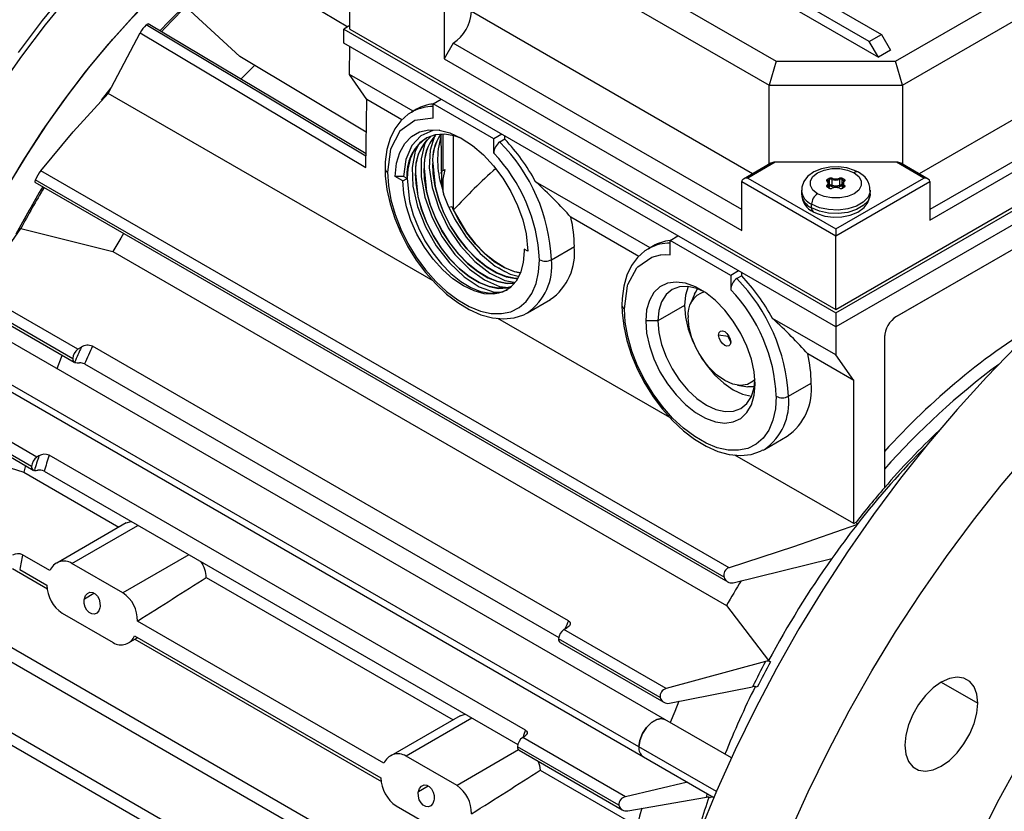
# Model space of a CAD drawing. Header units: inches. Extents: x 0 to 33, y 0 to 25.5.
# Tile 9 of 11: x 23 to 27.5, y 18.6 to 22.2. Entities that reach past the tile are written whole.
import ezdxf

# ---------------------------------------------------------------- set-up
doc = ezdxf.new("R2010")
doc.units = ezdxf.units.IN
doc.header["$LTSCALE"] = 3
doc.header["$MEASUREMENT"] = 0

msp = doc.modelspace()

# ---------------------------------------------------------------- linework, layer by layer
for p, q in [((26.9211, 22.1495), (25.0281, 23.2423)), ((25.0838, 23.2744), (26.9768, 22.1816)), ((25.1764, 23.1084), (26.9629, 22.0771)), ((25.1764, 22.8192), (26.4944, 22.0583)), ((25.0977, 22.736), (26.4618, 21.9486)), ((27.0416, 22.0583), (28.1926, 22.7227)), ((27.0742, 21.9486), (28.2713, 22.6396)), ((23.9449, 22.5662), (24.5311, 22.216)), ((24.5409, 22.2056), (24.5409, 22.5431)), ((24.0356, 22.0794), (23.7883, 22.3078)), ((24.9724, 22.294), (24.9724, 22.069)), ((26.3864, 21.542), (25.0977, 22.286)), ((24.6144, 21.6224), (23.6066, 22.2245)), ((24.6146, 21.6333), (23.6156, 22.2301)), ((24.5409, 22.2217), (24.5131, 22.2056)), ((24.5131, 22.1413), (24.5131, 22.2056)), ((24.5131, 22.2056), (26.768, 20.9038)), ((24.5409, 22.2056), (26.768, 20.9199)), ((23.433, 21.9099), (23.5791, 22.189)), ((23.5791, 22.189), (24.6136, 21.571)), ((26.9211, 22.1495), (26.9768, 22.1816)), ((26.9768, 22.1816), (27.0186, 22.1093)), ((28.2713, 22.1896), (27.1496, 21.542)), ((26.768, 20.8395), (24.5131, 22.1413)), ((24.5387, 21.9979), (24.5407, 22.1254)), ((25.0142, 22.1413), (24.9724, 22.069)), ((26.3365, 21.378), (25.0142, 22.1413)), ((26.9629, 22.0771), (26.9211, 22.1495)), ((24.6161, 21.7326), (24.0356, 22.0794)), ((24.9724, 22.069), (26.3365, 21.2815)), ((26.768, 20.9038), (28.8559, 22.1092)), ((26.768, 20.9199), (28.8281, 22.1092)), ((27.0186, 22.1093), (26.9629, 22.0771)), ((24.1035, 22.0388), (24.0414, 21.9757)), ((26.4944, 22.0583), (26.4618, 21.9486)), ((26.4944, 22.0583), (27.0416, 22.0583)), ((28.8559, 22.0449), (26.768, 20.8395)), ((27.0742, 21.9486), (27.0416, 22.0583)), ((28.3548, 22.0449), (27.1995, 21.378)), ((24.8307, 21.8294), (24.5387, 21.9979)), ((24.6184, 21.8825), (24.5387, 21.9979)), ((27.1995, 21.3297), (28.3966, 22.0208)), ((23.4023, 21.8803), (23.4458, 21.9364)), ((26.4618, 21.9486), (27.0742, 21.9486)), ((26.4618, 21.5855), (26.4618, 21.9486)), ((27.0742, 21.9486), (27.0742, 21.5855)), ((24.922, 21.0503), (23.433, 21.9099)), ((24.6136, 21.571), (24.6184, 21.8825)), ((24.7791, 21.7897), (24.6184, 21.8825)), ((24.9223, 21.8633), (24.9585, 21.8842)), ((25.2007, 21.7026), (24.9223, 21.8633)), ((24.9223, 21.7976), (24.9223, 21.8633)), ((24.8459, 21.8382), (24.8236, 21.8253)), ((24.8236, 21.8253), (24.8305, 21.8291)), ((28.5497, 21.7556), (27.0464, 20.8877)), ((24.9589, 21.7254), (24.9581, 21.7136)), ((24.9675, 21.7229), (24.9675, 21.5566)), ((25.0161, 21.3745), (25.0161, 21.7169)), ((25.2369, 21.7234), (25.2007, 21.7026)), ((25.2508, 21.7006), (25.2508, 21.7154)), ((28.4934, 21.7224), (27.0383, 20.8824)), ((25.2007, 21.6369), (25.2007, 21.7026)), ((25.2508, 21.7006), (25.2285, 21.6878)), ((24.9206, 21.589), (24.9203, 21.5889)), ((26.4699, 21.5902), (26.3447, 21.5179)), ((26.4896, 21.5949), (26.3643, 21.5226)), ((27.0464, 21.5949), (26.4896, 21.5949)), ((27.1717, 21.5226), (27.0464, 21.5949)), ((27.1914, 21.5179), (27.0661, 21.5902)), ((26.2787, 19.7352), (23.1242, 21.5563)), ((24.7864, 21.5302), (24.7483, 21.5297)), ((24.7831, 21.5096), (24.7483, 21.5297)), ((24.8026, 21.5209), (24.7864, 21.5302)), ((24.8421, 21.5437), (24.8418, 21.5435)), ((24.8814, 21.5664), (24.8811, 21.5662)), ((24.9757, 21.5622), (24.9675, 21.5178)), ((23.0967, 21.5033), (26.2724, 19.67)), ((26.2555, 19.6917), (23.0989, 21.514)), ((24.7831, 21.5096), (24.8026, 21.5209)), ((24.8029, 21.521), (24.8026, 21.5209)), ((24.9635, 21.4984), (24.9609, 21.5107)), ((24.9611, 21.5036), (24.9635, 21.4984)), ((24.9616, 21.4829), (24.9693, 21.4501)), ((24.9635, 21.4984), (24.9675, 21.5178)), ((24.9675, 21.5178), (24.9675, 21.4578)), ((25.9164, 21.2026), (25.3917, 21.5055)), ((26.3365, 21.5066), (26.768, 21.2575)), ((26.3365, 21.2815), (26.3365, 21.5066)), ((26.3643, 21.5226), (26.768, 21.2896)), ((26.7299, 21.5167), (26.7365, 21.5205)), ((26.7317, 21.4845), (26.7317, 21.4807)), ((26.7327, 21.5119), (26.7393, 21.5157)), ((26.7327, 21.5053), (26.7327, 21.5119)), ((26.7374, 21.4773), (26.7374, 21.4953)), ((26.7393, 21.49), (26.7374, 21.4889)), ((26.7421, 21.4852), (26.7374, 21.4825)), ((26.7393, 21.49), (26.7393, 21.5157)), ((26.7493, 21.5163), (26.7493, 21.4906)), ((26.768, 21.2896), (27.1717, 21.5226)), ((26.768, 21.2575), (27.1995, 21.5066)), ((26.7867, 21.4906), (26.7867, 21.5163)), ((26.7986, 21.4825), (26.7939, 21.4852)), ((26.7967, 21.5157), (26.8033, 21.5119)), ((26.7967, 21.49), (26.7967, 21.5157)), ((26.7986, 21.4889), (26.7967, 21.49)), ((26.7986, 21.4953), (26.7986, 21.4773)), ((26.7995, 21.5205), (26.8061, 21.5167)), ((26.8033, 21.5119), (26.8033, 21.5053)), ((26.8043, 21.4806), (26.8043, 21.4845)), ((27.1995, 21.5066), (27.1995, 21.3297)), ((24.9944, 21.3894), (24.9693, 21.4501)), ((26.6105, 21.4664), (26.6105, 21.4503)), ((26.7365, 21.4765), (26.7299, 21.4804)), ((26.7385, 21.4767), (26.7319, 21.4806)), ((26.8042, 21.4806), (26.7975, 21.4767)), ((26.8061, 21.4804), (26.7995, 21.4765)), ((26.9255, 21.4503), (26.9255, 21.4664)), ((24.9944, 21.3894), (25.0075, 21.3926)), ((25.0075, 21.3926), (25.0147, 21.3766)), ((26.6567, 21.386), (26.6567, 21.4021)), ((25.8648, 21.1629), (25.5536, 21.3426)), ((22.8317, 21.0041), (23.0319, 21.2904)), ((23.0319, 21.2904), (23.4548, 21.1853)), ((26.008, 21.2365), (26.0442, 21.2574)), ((26.768, 21.2896), (26.768, 21.2575)), ((26.768, 20.9199), (26.768, 21.2575)), ((25.9316, 21.2114), (25.9093, 21.1985)), ((26.2864, 21.0758), (26.008, 21.2365)), ((26.008, 21.1708), (26.008, 21.2365)), ((23.4548, 21.1853), (26.2667, 19.562)), ((25.3398, 21.1958), (25.3399, 21.1882)), ((25.3559, 21.1869), (25.3398, 21.1958)), ((25.4652, 21.148), (25.5695, 21.2083)), ((25.9093, 21.1985), (25.9162, 21.2023)), ((26.3226, 21.0967), (26.2864, 21.0758)), ((26.2864, 21.0758), (26.2864, 21.0101)), ((26.3365, 21.0738), (26.3365, 21.0886)), ((26.3365, 21.0738), (26.3142, 21.061)), ((25.9844, 19.0389), (22.5375, 21.0288)), ((23.2945, 20.7369), (22.8317, 21.0041)), ((26.1205, 20.9893), (26.1025, 20.9453)), ((22.8092, 20.9482), (23.2777, 20.6778)), ((23.2704, 20.694), (22.8104, 20.9595)), ((25.3551, 20.9047), (25.4595, 20.965)), ((25.3494, 20.9016), (25.3551, 20.9047)), ((26.0748, 20.9375), (25.9523, 20.8668)), ((26.768, 20.9038), (26.768, 20.8395)), ((25.8656, 18.9131), (22.4345, 20.8938)), ((22.4391, 20.8583), (25.886, 18.8685)), ((26.0077, 20.4236), (25.2191, 20.8788)), ((25.9523, 20.8668), (25.8967, 20.8668)), ((26.768, 20.7109), (26.4774, 20.8787)), ((26.768, 20.8395), (26.768, 20.7109)), ((26.2746, 20.7957), (26.2307, 20.8025)), ((26.2864, 20.7704), (26.2746, 20.7957)), ((26.9907, 20.7913), (26.9907, 20.1018)), ((26.9913, 20.8009), (26.9913, 20.2687)), ((23.3101, 20.7465), (23.2945, 20.7369)), ((25.5431, 19.4911), (23.3605, 20.7511)), ((26.8501, 20.5941), (26.6393, 20.7158)), ((23.3239, 20.67), (25.498, 19.4149)), ((26.8501, 20.5941), (26.768, 20.7109)), ((26.5509, 20.5213), (26.6553, 20.5815)), ((26.8501, 19.9373), (26.8501, 20.5941)), ((26.3181, 20.5718), (26.3651, 20.5654)), ((23.1061, 20.2424), (22.6412, 20.5108)), ((23.0819, 20.1995), (22.6232, 20.4643)), ((22.6232, 20.4523), (23.0893, 20.1833)), ((26.4408, 20.2779), (26.5452, 20.3382)), ((22.652, 20.2964), (23.0456, 20.1733)), ((26.4351, 20.2748), (26.4408, 20.2779)), ((23.1154, 20.2482), (23.1061, 20.2424)), ((25.3452, 18.9907), (23.1627, 20.2507)), ((26.8501, 19.9373), (26.3048, 20.2521)), ((23.0533, 20.204), (23.0456, 20.1733)), ((23.0456, 20.1733), (23.4823, 19.9213)), ((23.1393, 20.1775), (25.3104, 18.9242)), ((23.5154, 19.9404), (23.1971, 19.7566)), ((23.2669, 19.755), (23.5691, 19.9294)), ((23.5155, 19.9403), (23.5382, 19.9473)), ((26.8501, 19.9373), (26.8606, 19.9437)), ((26.8606, 19.9437), (26.8656, 19.9335)), ((26.8637, 19.9311), (26.8624, 19.9323)), ((26.863, 19.9319), (26.8624, 19.9323)), ((26.8656, 19.9335), (26.863, 19.9319)), ((26.863, 19.9319), (26.8637, 19.9311)), ((26.8656, 19.9335), (26.8637, 19.9311)), ((23.1655, 19.7219), (23.0404, 19.7941)), ((23.8029, 19.7945), (23.5007, 19.62)), ((26.2982, 19.6661), (26.7493, 19.7769)), ((22.9936, 19.7314), (23.155, 19.6382)), ((23.0273, 19.727), (23.1522, 19.6548)), ((23.5007, 19.62), (23.2669, 19.755)), ((23.8824, 19.6903), (25.0134, 19.0374)), ((23.3239, 19.5926), (23.3678, 19.6184)), ((26.2667, 19.562), (26.4601, 19.309)), ((23.2221, 19.5266), (23.456, 19.3916)), ((24.6966, 18.838), (23.5668, 19.4902)), ((25.5217, 19.4513), (25.5372, 19.4608)), ((25.9904, 19.1806), (25.5217, 19.4513)), ((23.5237, 19.3888), (23.5684, 19.4146)), ((23.5538, 19.423), (24.6833, 18.7709)), ((23.5554, 19.4071), (24.6862, 18.7543)), ((25.9633, 19.1394), (25.4975, 19.4084)), ((25.1625, 18.1133), (22.98, 19.3732)), ((25.5048, 19.3921), (25.9792, 19.1183)), ((22.9757, 19.3113), (25.1417, 18.0609)), ((26.446, 19.305), (25.9904, 19.1806)), ((26.4601, 19.309), (26.4685, 19.3042)), ((26.0056, 19.114), (26.3864, 19.189)), ((27.2514, 19.2104), (27.4184, 19.114)), ((25.0466, 19.0565), (24.7282, 18.8727)), ((25.1002, 19.0455), (24.798, 18.8711)), ((25.0466, 19.0564), (25.0693, 19.0634)), ((26.2895, 18.8628), (25.9844, 19.0389)), ((25.1583, 17.7249), (22.9757, 18.9848)), ((25.3332, 18.9567), (25.3425, 18.9625)), ((25.8041, 18.6849), (25.3332, 18.9567)), ((22.98, 18.9278), (25.1434, 17.6789)), ((25.7737, 18.6456), (25.309, 18.9138)), ((26.2205, 18.7082), (25.8656, 18.9131)), ((25.0319, 18.7361), (24.798, 18.8711)), ((25.3143, 18.8991), (25.0319, 18.7361)), ((25.3164, 18.8976), (25.7884, 18.6251)), ((25.886, 18.8685), (26.2092, 18.6818)), ((25.4135, 18.8064), (25.8576, 18.55)), ((24.855, 18.7087), (24.899, 18.7345)), ((26.0876, 18.7521), (25.8041, 18.6849)), ((26.1982, 18.6882), (26.1952, 18.6792)), ((24.7533, 18.6427), (24.9871, 18.5077)), ((25.815, 18.6207), (26.1748, 18.682))]:
    msp.add_line(p, q)
at = {"flags": 128}
for points in [[(22.9322, 21.9329), (23.0365, 22.0817), (23.1452, 22.2256), (23.258, 22.3642), (23.3744, 22.4969), (23.494, 22.6232), (23.6164, 22.7426), (23.7412, 22.8548), (23.8678, 22.9592), (23.9958, 23.0556), (24.1247, 23.1436), (24.2542, 23.2228), (24.3836, 23.293), (24.5125, 23.3539), (24.6406, 23.4053), (24.7672, 23.447), (24.8919, 23.4789), (25.0143, 23.5008), (25.1339, 23.5126), (25.2503, 23.5144), (25.3631, 23.506), (25.4719, 23.4876), (25.5431, 23.4694)], [(25.5431, 23.5095), (25.4877, 23.5232), (25.3775, 23.5419), (25.2633, 23.5503), (25.1453, 23.5485), (25.0242, 23.5365), (24.9002, 23.5144), (24.7738, 23.4821), (24.6456, 23.4399), (24.5159, 23.3878), (24.3853, 23.3261), (24.2542, 23.255), (24.1231, 23.1747), (23.9924, 23.0856), (23.8628, 22.9879), (23.7345, 22.8821), (23.6082, 22.7685), (23.4842, 22.6475), (23.363, 22.5196), (23.2451, 22.3852), (23.1308, 22.2448), (23.0207, 22.099)], [(22.7041, 20.9309), (22.7496, 21.0398), (22.8186, 21.1908), (22.8937, 21.3399), (22.9746, 21.4864), (23.0611, 21.6297), (23.1526, 21.7693), (23.2488, 21.9045), (23.3494, 22.0348), (23.4538, 22.1595), (23.5617, 22.2782), (23.6725, 22.3904), (23.7858, 22.4955), (23.9011, 22.5931), (24.018, 22.6828), (24.1358, 22.7643), (24.2542, 22.8371), (24.3219, 22.8747)], [(22.7047, 20.9323), (22.7366, 21.0095), (22.8043, 21.1607), (22.8782, 21.3102), (22.958, 21.4573), (23.0434, 21.6014), (23.1339, 21.7418), (23.2292, 21.8779), (23.329, 22.0092), (23.4327, 22.1351), (23.5399, 22.255), (23.6501, 22.3685), (23.763, 22.4751), (23.8779, 22.5742), (23.9945, 22.6655), (24.1122, 22.7487), (24.2305, 22.8232), (24.3279, 22.8779)], [(23.6703, 22.1974), (23.7114, 22.2405), (23.7946, 22.3236)], [(23.6066, 22.2245), (23.6117, 22.2287), (23.6149, 22.2302), (23.6154, 22.2297)], [(23.1242, 21.5563), (23.2731, 21.7346), (23.433, 21.9099)], [(24.8321, 21.8286), (24.8073, 21.8148), (24.7737, 21.7849), (24.7462, 21.7478), (24.725, 21.7038), (24.7105, 21.6534), (24.703, 21.5973), (24.702, 21.5659)], [(24.9223, 21.7976), (24.8386, 21.7862), (24.7703, 21.7371), (24.7274, 21.6542), (24.7135, 21.5498)], [(24.7483, 21.5297), (24.7544, 21.5909), (24.7691, 21.6404), (24.792, 21.6816), (24.8225, 21.7131), (24.8597, 21.7342), (24.9025, 21.744), (24.9498, 21.7424), (24.9995, 21.7295), (25.0508, 21.7059), (25.1023, 21.6721), (25.1524, 21.629), (25.199, 21.5786), (25.2416, 21.5219), (25.2788, 21.4605), (25.3096, 21.3961), (25.3329, 21.3311), (25.3484, 21.2669), (25.3559, 21.1869)], [(24.9535, 21.7414), (24.9212, 21.7405), (24.8665, 21.7166), (24.824, 21.6717), (24.7965, 21.6076), (24.7864, 21.5302)], [(25.0533, 21.7043), (25.0192, 21.7165), (24.9738, 21.7234), (24.9318, 21.7201), (24.8941, 21.7068), (24.862, 21.6836), (24.8361, 21.6513), (24.8173, 21.6108), (24.806, 21.5632), (24.8026, 21.5209)], [(24.9286, 21.7139), (24.9088, 21.6498), (24.9047, 21.569), (24.9178, 21.4784), (24.9478, 21.3841), (24.9917, 21.2942), (25.0477, 21.2113), (25.1132, 21.14), (25.1823, 21.0865), (25.2513, 21.0529), (25.2941, 21.045)], [(24.8557, 21.6755), (24.8403, 21.6456), (24.8264, 21.5704), (24.8298, 21.4853), (24.8504, 21.3921), (24.8869, 21.2987), (24.9361, 21.2119), (24.9968, 21.1331), (25.0646, 21.0689), (25.1337, 21.0242), (25.2024, 20.9994), (25.2297, 20.9984)], [(24.8918, 21.6942), (24.8849, 21.6828), (24.8672, 21.6103), (24.8668, 21.5274), (24.8837, 21.4353), (24.9171, 21.3413), (24.9636, 21.2529), (25.0221, 21.1719), (25.0888, 21.104), (25.1579, 21.0549), (25.227, 21.0256), (25.2685, 21.0209)], [(24.9203, 21.5889), (24.9314, 21.4832), (24.9483, 21.4222), (24.9721, 21.3613), (25.0023, 21.3022), (25.0379, 21.2467), (25.0779, 21.1962), (25.1211, 21.1521), (25.1663, 21.1158), (25.2122, 21.0881), (25.2574, 21.07), (25.3006, 21.0618), (25.3052, 21.0621)], [(25.3053, 21.0623), (25.3002, 21.0621), (25.257, 21.0704), (25.2118, 21.0887), (25.1659, 21.1164), (25.1207, 21.1529), (25.0775, 21.1971), (25.0376, 21.2477), (25.002, 21.3033), (24.972, 21.3624), (24.9482, 21.4233), (24.9315, 21.4843), (24.9223, 21.5437), (24.9206, 21.589)], [(26.8712, 21.5487), (26.8535, 21.5575), (26.8179, 21.5687), (26.7793, 21.5737), (26.7401, 21.5723), (26.7022, 21.5646), (26.6679, 21.5504), (26.6389, 21.5293), (26.6212, 21.5065), (26.612, 21.4813), (26.6119, 21.4655)], [(24.702, 21.5659), (24.703, 21.5331), (24.7105, 21.4692), (24.725, 21.4035), (24.7462, 21.3372), (24.7736, 21.2714), (24.8068, 21.2074), (24.845, 21.1462), (24.8877, 21.089), (24.934, 21.0368), (24.9833, 20.9905), (25.0348, 20.951), (25.0876, 20.9192), (25.141, 20.8956), (25.194, 20.8812), (25.2454, 20.8764), (25.2938, 20.8814), (25.3378, 20.8958), (25.3481, 20.9019)], [(24.7135, 21.5498), (24.7174, 21.4877), (24.729, 21.4224), (24.748, 21.3556), (24.774, 21.2885), (24.8064, 21.2229), (24.8445, 21.16), (24.8875, 21.1014), (24.9344, 21.0483), (24.9841, 21.0019), (25.0355, 20.9632), (25.0875, 20.9332), (25.1389, 20.9125), (25.1886, 20.9015), (25.2355, 20.9005), (25.2785, 20.9095), (25.3166, 20.9283), (25.349, 20.9566), (25.375, 20.9936), (25.394, 21.0385), (25.4056, 21.0904), (25.4095, 21.148)], [(24.8418, 21.5435), (24.8529, 21.4379), (24.8698, 21.3769), (24.8936, 21.316), (24.9238, 21.2569), (24.9594, 21.2013), (24.9994, 21.1508), (25.0426, 21.1068), (25.0878, 21.0705), (25.1337, 21.0428), (25.1789, 21.0247), (25.2221, 21.0165), (25.262, 21.0186), (25.2812, 21.0251)], [(25.2812, 21.0252), (25.2617, 21.0186), (25.2217, 21.0168), (25.1785, 21.0251), (25.1333, 21.0434), (25.0874, 21.0711), (25.0422, 21.1076), (24.999, 21.1517), (24.9591, 21.2024), (24.9235, 21.258), (24.8935, 21.3171), (24.8697, 21.378), (24.853, 21.439), (24.8438, 21.4984), (24.8421, 21.5437)], [(24.8811, 21.5662), (24.8922, 21.4605), (24.909, 21.3995), (24.9328, 21.3386), (24.9631, 21.2796), (24.9987, 21.224), (25.0387, 21.1735), (25.0819, 21.1294), (25.1271, 21.0931), (25.173, 21.0655), (25.2182, 21.0474), (25.2613, 21.0392), (25.2913, 21.0407)], [(25.2914, 21.0408), (25.2609, 21.0394), (25.2177, 21.0477), (25.1725, 21.066), (25.1266, 21.0938), (25.0815, 21.1302), (25.0383, 21.1744), (24.9984, 21.225), (24.9628, 21.2806), (24.9327, 21.3397), (24.9089, 21.4007), (24.8923, 21.4617), (24.8831, 21.5211), (24.8814, 21.5664)], [(26.6845, 21.4503), (26.6628, 21.4676), (26.6514, 21.4879), (26.6514, 21.5092), (26.6628, 21.5295), (26.6845, 21.5467), (26.7144, 21.5593), (26.7495, 21.5659), (26.7865, 21.5659), (26.8216, 21.5593), (26.8515, 21.5467)], [(26.8515, 21.5467), (26.8732, 21.5295), (26.8847, 21.5092), (26.8847, 21.4879), (26.8732, 21.4676), (26.8515, 21.4503), (26.8216, 21.4378), (26.7865, 21.4312), (26.7495, 21.4312), (26.7144, 21.4378), (26.6845, 21.4503)], [(25.3399, 21.1882), (25.3357, 21.1348), (25.3231, 21.088), (25.3026, 21.049), (25.2747, 21.0192), (25.2404, 20.9994), (25.2007, 20.9902), (25.1567, 20.9919), (25.1098, 21.0044), (25.0615, 21.0274), (25.0131, 21.0602), (24.9663, 21.1018), (24.9223, 21.1509), (24.8825, 21.206), (24.8482, 21.2654), (24.8204, 21.3274), (24.7999, 21.39), (24.7873, 21.4514), (24.7831, 21.5096)], [(24.8029, 21.521), (24.814, 21.4154), (24.8308, 21.3544), (24.8546, 21.2935), (24.8848, 21.2344), (24.9204, 21.1788), (24.9604, 21.1283), (25.0036, 21.0843), (25.0489, 21.048), (25.0948, 21.0203), (25.1399, 21.0022), (25.1831, 20.994), (25.223, 20.9961), (25.2586, 21.0083), (25.263, 21.0115)], [(26.7285, 21.5081), (26.7275, 21.5091), (26.7268, 21.5102), (26.7265, 21.5114), (26.7265, 21.5125), (26.7269, 21.5137), (26.7276, 21.5148), (26.7286, 21.5158), (26.7299, 21.5167)], [(26.7299, 21.4804), (26.7286, 21.4813), (26.7276, 21.4823), (26.7269, 21.4834), (26.7265, 21.4845), (26.7265, 21.4857), (26.7268, 21.4869), (26.7275, 21.488), (26.7285, 21.489)], [(26.731, 21.5078), (26.7304, 21.5085), (26.7304, 21.5087)], [(26.8061, 21.5167), (26.8074, 21.5158), (26.8085, 21.5148), (26.8092, 21.5137), (26.8095, 21.5125), (26.8096, 21.5114), (26.8092, 21.5102), (26.8086, 21.5091), (26.8076, 21.5081)], [(26.8076, 21.489), (26.8086, 21.488), (26.8092, 21.4869), (26.8096, 21.4857), (26.8095, 21.4845), (26.8092, 21.4834), (26.8085, 21.4823), (26.8074, 21.4813), (26.8061, 21.4804)], [(26.9255, 21.4671), (26.9251, 21.4599), (26.9156, 21.4346), (26.8941, 21.4119), (26.8624, 21.3936), (26.823, 21.3812), (26.7792, 21.3757), (26.7345, 21.3776), (26.6925, 21.3866), (26.6567, 21.4021)], [(26.9255, 21.4503), (26.9251, 21.4438), (26.9156, 21.4185), (26.8941, 21.3958), (26.8624, 21.3775), (26.823, 21.3651), (26.7792, 21.3596), (26.7345, 21.3615), (26.6925, 21.3705), (26.6567, 21.386)], [(26.6648, 21.368), (26.6825, 21.3592), (26.7182, 21.348), (26.7567, 21.343), (26.796, 21.3444), (26.8338, 21.3521), (26.8682, 21.3663), (26.8972, 21.3874), (26.9148, 21.4102), (26.9241, 21.4354), (26.9242, 21.4512)], [(24.9944, 21.3894), (25.0205, 21.3357), (25.0738, 21.2512), (25.1377, 21.1768), (25.2065, 21.119), (25.2756, 21.0811), (25.3116, 21.072)], [(25.0147, 21.3766), (25.0749, 21.2726), (25.1147, 21.2217), (25.1577, 21.1772), (25.2028, 21.1404), (25.2487, 21.1122), (25.294, 21.0935), (25.3219, 21.0878)], [(25.3221, 21.0881), (25.2962, 21.093), (25.251, 21.1114), (25.2051, 21.1391), (25.16, 21.1756), (25.1168, 21.2197), (25.0769, 21.2704), (25.0413, 21.326), (25.015, 21.3768)], [(23.5035, 21.2685), (23.4906, 21.2468), (23.4548, 21.1853)], [(25.9178, 21.2019), (25.893, 21.188), (25.8594, 21.1581), (25.8319, 21.121), (25.8107, 21.0771), (25.7962, 21.0266), (25.7887, 20.9706), (25.7877, 20.9391)], [(25.7992, 20.923), (25.8131, 21.0275), (25.8133, 21.0282), (25.8152, 21.0343), (25.8561, 21.1103), (25.8566, 21.1109), (25.8603, 21.1152), (25.9243, 21.1594), (25.9643, 21.1696), (25.9665, 21.1699), (25.9857, 21.1713), (26.008, 21.1708)], [(25.2524, 21.093), (25.2332, 21.1028), (25.2226, 21.1102)], [(26.3978, 20.5775), (26.3935, 20.6331), (26.3808, 20.6918), (26.3602, 20.7515), (26.3324, 20.8102), (26.2982, 20.8659), (26.2589, 20.9167), (26.2158, 20.9608), (26.1703, 20.9969), (26.1241, 21.0236), (26.0786, 21.04), (26.0355, 21.0456), (25.9962, 21.0402), (25.962, 21.024), (25.9342, 20.9974), (25.9136, 20.9615), (25.9009, 20.9175), (25.8967, 20.8668)], [(26.1616, 21.0027), (26.1316, 21.0155), (26.0898, 21.025), (26.0513, 21.0235), (26.0176, 21.011), (25.9899, 20.988), (25.9693, 20.9554), (25.9566, 20.9145), (25.9523, 20.8668)], [(26.0912, 21.0249), (26.0791, 20.9852), (26.0748, 20.9375)], [(26.1205, 20.9893), (26.1244, 20.9979), (26.1344, 21.0145)], [(25.7877, 20.9391), (25.7887, 20.9063), (25.7962, 20.8424), (25.8107, 20.7767), (25.8319, 20.7104), (25.8594, 20.6446), (25.8925, 20.5806), (25.9307, 20.5195), (25.9734, 20.4623), (26.0198, 20.41), (26.0691, 20.3637), (26.1205, 20.3243), (26.1734, 20.2924), (26.2267, 20.2689), (26.2797, 20.2544), (26.3311, 20.2496), (26.3795, 20.2546), (26.4235, 20.269), (26.4338, 20.2752)], [(26.4952, 20.5213), (26.4913, 20.4636), (26.4797, 20.4117), (26.4607, 20.3668), (26.4347, 20.3298), (26.4023, 20.3016), (26.3642, 20.2827), (26.3212, 20.2737), (26.2743, 20.2747), (26.2246, 20.2857), (26.1732, 20.3064), (26.1212, 20.3364), (26.0698, 20.3751), (26.0201, 20.4215), (25.9732, 20.4746), (25.9302, 20.5332), (25.8921, 20.5961), (25.8597, 20.6618), (25.8337, 20.7288), (25.8147, 20.7957), (25.8031, 20.8609), (25.7992, 20.923)], [(26.0748, 20.9375), (26.0791, 20.8849), (26.0918, 20.8293), (26.1124, 20.773), (26.1401, 20.718), (26.1738, 20.6665), (26.2123, 20.6205), (26.2541, 20.5818), (26.2975, 20.5518), (26.341, 20.5316), (26.3814, 20.5223)], [(25.8967, 20.8668), (25.9009, 20.8112), (25.9136, 20.7525), (25.9342, 20.6928), (25.962, 20.6341), (25.9962, 20.5784), (26.0355, 20.5276), (26.0786, 20.4835), (26.1241, 20.4474), (26.1703, 20.4207), (26.2158, 20.4043), (26.2589, 20.3987), (26.2982, 20.4041), (26.3324, 20.4203), (26.3602, 20.4469), (26.3808, 20.4828), (26.3935, 20.5268), (26.3978, 20.5775)], [(25.9523, 20.8668), (25.9566, 20.8141), (25.9693, 20.7586), (25.9899, 20.7022), (26.0176, 20.6473), (26.0513, 20.5958), (26.0898, 20.5498), (26.1316, 20.5111), (26.175, 20.481), (26.2185, 20.4609), (26.2603, 20.4514), (26.2988, 20.453), (26.3325, 20.4655), (26.3602, 20.4884), (26.3808, 20.521), (26.3935, 20.562), (26.3973, 20.5943)], [(26.3976, 20.5992), (26.3892, 20.5908), (26.3627, 20.5755), (26.331, 20.5708), (26.2957, 20.5769), (26.2586, 20.5936), (26.2214, 20.6198), (26.1861, 20.6545), (26.1544, 20.6958), (26.128, 20.7416), (26.1081, 20.7896), (26.0957, 20.8375), (26.0915, 20.8829)], [(26.2307, 20.8025), (26.2328, 20.8136), (26.2389, 20.8205), (26.2479, 20.8223), (26.2586, 20.8186), (26.2692, 20.81), (26.2782, 20.7978), (26.2843, 20.7839), (26.2864, 20.7704)], [(26.2864, 20.7704), (26.2843, 20.7593), (26.2782, 20.7523), (26.2692, 20.7506), (26.2586, 20.7543), (26.2479, 20.7629), (26.2389, 20.7751), (26.2328, 20.789), (26.2307, 20.8025)], [(27.5969, 20.7515), (27.4589, 20.6094), (27.3239, 20.4608), (27.1924, 20.306), (27.0647, 20.1453), (26.9412, 19.9794), (26.8222, 19.8087), (26.7081, 19.6336), (26.5992, 19.4546), (26.4958, 19.2723), (26.3982, 19.0871), (26.3067, 18.8997), (26.2215, 18.7104), (26.1429, 18.52), (26.0711, 18.3288), (26.0062, 18.1374), (25.9486, 17.9465), (25.8983, 17.7564), (25.8555, 17.5679), (25.8204, 17.3813), (25.7929, 17.1973), (25.7732, 17.0163), (25.7614, 16.8388), (25.7575, 16.6654)], [(23.222, 20.71), (23.2174, 20.6989), (23.197, 20.6479)], [(26.394, 20.5648), (26.3923, 20.5647), (26.3651, 20.5654)], [(26.0915, 16.4726), (26.0955, 16.646), (26.1073, 16.8234), (26.127, 17.0044), (26.1544, 17.1884), (26.1896, 17.375), (26.2324, 17.5636), (26.2827, 17.7536), (26.3403, 17.9446), (26.4051, 18.1359), (26.4769, 18.3271), (26.5556, 18.5176), (26.6408, 18.7068), (26.7323, 18.8943), (26.8299, 19.0794), (26.9333, 19.2617), (27.0422, 19.4407), (27.1563, 19.6158), (27.2753, 19.7866), (27.3988, 19.9525), (27.5265, 20.1131), (27.658, 20.2679)], [(26.8624, 19.9323), (26.5737, 19.8306), (26.2787, 19.7352)], [(23.3948, 19.5516), (23.3897, 19.5372), (23.381, 19.5269), (23.3697, 19.5221), (23.3575, 19.5231), (23.3458, 19.5295), (23.3355, 19.5404), (23.3278, 19.5546), (23.3235, 19.5709), (23.3231, 19.5876), (23.3239, 19.5926)], [(23.3239, 19.5926), (23.3291, 19.6071), (23.338, 19.6176), (23.3495, 19.6226), (23.3619, 19.6216), (23.3736, 19.6153), (23.3837, 19.6045), (23.3911, 19.5903), (23.3953, 19.5739), (23.3956, 19.557), (23.3948, 19.5516)], [(25.5431, 19.4911), (25.5482, 19.4868), (25.5506, 19.4817), (25.5503, 19.476), (25.5469, 19.4693), (25.5392, 19.4621), (25.5372, 19.4608)], [(27.4184, 19.114), (27.4142, 19.1545), (27.4019, 19.1881), (27.382, 19.2132), (27.3555, 19.2285), (27.3239, 19.2331), (27.2886, 19.227), (27.2514, 19.2104), (27.2142, 19.1841), (27.1789, 19.1495), (27.1473, 19.1082), (27.1208, 19.0624), (27.1009, 19.0143), (27.0886, 18.9664), (27.0844, 18.9211)], [(26.0489, 19.1226), (26.0294, 19.0756), (26.0089, 19.0246)], [(27.0844, 18.9211), (27.0886, 18.8806), (27.1009, 18.847), (27.1208, 18.8219), (27.1473, 18.8066), (27.1789, 18.8019), (27.2142, 18.808), (27.2514, 18.8246), (27.2886, 18.8509), (27.3239, 18.8856), (27.3555, 18.9268), (27.382, 18.9727), (27.4019, 19.0207), (27.4142, 19.0686), (27.4184, 19.114)], [(25.8656, 18.9131), (25.8696, 18.9429), (25.8816, 18.9741), (25.9, 19.0028), (25.9227, 19.0256), (25.9469, 19.0397), (25.9696, 19.0434), (25.9844, 19.0389)], [(25.9844, 19.0389), (25.9696, 19.0434), (25.9469, 19.0397), (25.9227, 19.0256), (25.9, 19.0028), (25.8816, 18.9741), (25.8696, 18.9429), (25.8656, 18.9131)], [(25.3452, 18.9907), (25.3508, 18.9861), (25.3535, 18.9806), (25.3531, 18.9745), (25.3494, 18.9681), (25.3425, 18.9625)], [(25.4042, 18.8469), (25.4104, 18.8281), (25.4135, 18.8064)], [(27.5959, 18.8186), (27.5149, 18.6721), (27.4398, 18.523), (27.3708, 18.372), (27.3083, 18.2198), (27.2525, 18.067), (27.2036, 17.9142), (27.1619, 17.7622), (27.1275, 17.6115), (27.1007, 17.4628), (27.0814, 17.3168), (27.0698, 17.174), (27.0659, 17.0351)], [(24.855, 18.7087), (24.8602, 18.7232), (24.8691, 18.7337), (24.8806, 18.7387), (24.893, 18.7377), (24.9048, 18.7314), (24.9148, 18.7206), (24.9223, 18.7064), (24.9265, 18.69), (24.9268, 18.6731), (24.926, 18.6677)], [(24.926, 18.6677), (24.9208, 18.6533), (24.9121, 18.643), (24.9009, 18.6382), (24.8887, 18.6392), (24.8769, 18.6456), (24.8667, 18.6565), (24.859, 18.6707), (24.8546, 18.687), (24.8542, 18.7037), (24.855, 18.7087)], [(26.1748, 18.682), (26.179, 18.6944), (26.1805, 18.6985)], [(25.8786, 18.6316), (25.8689, 18.5952), (25.8576, 18.55)]]:
    msp.add_lwpolyline(points, dxfattribs=at)
for centre, radius, start, end in [((26.3846, 19.6501), 3.7153, 134.3295, 136.7932), ((24.9164, 22.2942), 0.1815, 302.6055, 357.3945), ((23.7155, 22.1116), 0.1568, 133.9597, 150.4081), ((24.9191, 21.654), 0.1962, 89.0624, 116.8326), ((24.9388, 21.6751), 0.1876, 95.0413, 119.6827), ((25.0464, 21.5594), 0.2052, 131.853, 184.4314), ((25.0873, 21.5818), 0.2066, 139.6341, 184.2965), ((25.1036, 21.5764), 0.2227, 139.9889, 182.6193), ((25.1232, 21.6062), 0.2033, 145.2729, 184.8495), ((25.1441, 21.6003), 0.2241, 147.0933, 182.9216), ((25.3376, 21.6041), 0.395, 163.9062, 197.8667), ((33.8035, 21.7351), 8.8454, 180.1391, 181.63372), ((24.9958, 21.541), 0.194, 123.1456, 185.9184), ((25.0514, 21.5583), 0.2098, 138.5637, 183.9958), ((25.2619, 21.6365), 0.0612, 123.0331, 179.618), ((24.6368, 21.1066), 0.8294, 2.8642, 44.4835), ((24.6116, 21.0906), 0.8836, 28.005, 43.6638), ((24.6447, 21.1104), 0.7657, 2.8182, 43.4392), ((23.2802, 21.4347), 0.1978, 142.0507, 156.3532), ((24.7208, 21.5672), 0.0189, 184.0436, 247.2622), ((27.5401, 18.9996), 3.4675, 132.2353, 136.7098), ((26.863, 21.5317), 0.0189, 64.0406, 127.2537), ((26.8355, 21.4675), 0.0887, 359.8179, 66.2319), ((26.929, 19.2033), 4.4279, 149.0206, 152.252), ((23.1138, 21.5056), 0.017, 150.5868, 187.2618), ((25.0664, 21.5139), 0.1089, 183.864, 194.7103), ((26.7296, 21.5059), 0.00245, 53.2354, 116.683), ((26.7217, 21.4985), 0.0117, 305.3245, 54.6755), ((26.7265, 21.4841), 0.00523, 4.0302, 68.0316), ((26.7266, 21.5116), 0.00605, 2.6055, 57.3945), ((26.7343, 21.5083), 0.00395, 114.3645, 174.6724), ((26.7337, 21.4818), 0.00335, 126.6498, 177.6954), ((26.7326, 21.4828), 0.00236, 201.2135, 252.2481), ((26.7296, 21.5062), 0.00217, 356.9311, 47.4496), ((26.7241, 21.4953), 0.0132, 305.3245, 54.6755), ((26.7449, 21.5041), 0.0185, 69.2744, 117.0775), ((26.7333, 21.5154), 0.00605, 2.6055, 57.3945), ((26.7449, 21.5047), 0.0123, 69.2744, 117.0775), ((26.7449, 21.479), 0.0123, 69.2744, 117.0775), ((26.7454, 21.4903), 0.00605, 182.6055, 237.3945), ((26.7449, 21.4797), 0.00612, 69.0974, 117.2545), ((26.7419, 21.4907), 0.0074, 314.602, 358.6675), ((26.768, 21.5422), 0.0605, 249.7652, 290.2348), ((26.7567, 21.5161), 0.0074, 134.602, 178.6675), ((26.768, 21.5671), 0.0541, 249.7652, 290.2348), ((26.768, 21.5413), 0.0541, 249.7652, 290.2348), ((26.768, 21.5662), 0.0478, 249.7652, 290.2348), ((26.7911, 21.5041), 0.0185, 62.9225, 110.7256), ((26.7793, 21.5161), 0.0074, 1.3325, 45.398), ((26.7911, 21.5047), 0.0123, 62.9225, 110.7256), ((26.7911, 21.479), 0.0123, 62.9225, 110.7256), ((26.7941, 21.4907), 0.0074, 181.3325, 225.398), ((26.7911, 21.4797), 0.00612, 62.7565, 110.8916), ((26.7907, 21.4903), 0.00605, 302.6055, 357.3945), ((26.8028, 21.5154), 0.00605, 122.6055, 177.3945), ((26.812, 21.4953), 0.0132, 125.3245, 234.6755), ((26.8143, 21.4985), 0.0117, 125.3245, 234.6755), ((26.8094, 21.5116), 0.00605, 122.6055, 177.3945), ((26.8018, 21.5083), 0.00387, 5.0408, 66.4468), ((26.8034, 21.4829), 0.00243, 288.657, 338.8267), ((26.8065, 21.5062), 0.00216, 131.2593, 183.1272), ((26.8095, 21.4841), 0.00523, 111.9684, 175.9698), ((26.8023, 21.4818), 0.00336, 2.9198, 53.3134), ((26.8044, 21.509), 0.0013, 298.8028, 346.5799), ((26.8065, 21.5059), 0.00246, 63.4084, 125.543), ((26.9342, 19.2004), 4.4267, 149.0204, 151.8271), ((26.6882, 21.4735), 0.0781, 185.7559, 246.1442), ((26.6881, 21.4573), 0.0778, 185.1155, 246.2047), ((26.7006, 21.4492), 0.0887, 179.8179, 246.2319), ((26.7171, 21.3994), 0.0605, 122.6055, 177.3945), ((26.731, 21.4788), 0.00198, 65.686, 125.6182), ((26.7377, 21.4749), 0.00198, 66.03, 125.5881), ((26.7449, 21.493), 0.0185, 242.9225, 290.7256), ((26.7449, 21.4893), 0.0141, 242.9755, 291.3661), ((26.7504, 21.4748), 0.00144, 41.0813, 103.9555), ((26.768, 21.4309), 0.0478, 69.7652, 110.2348), ((26.7911, 21.493), 0.0185, 249.2744, 297.0775), ((26.7856, 21.4747), 0.00145, 76.787, 138.819), ((26.7911, 21.4897), 0.0145, 249.2342, 296.4242), ((26.7983, 21.4749), 0.00198, 54.4033, 114.0682), ((26.805, 21.4788), 0.00198, 54.3818, 114.314), ((25.6154, 21.6696), 0.668, 204.4938, 205.9969), ((26.6764, 21.3841), 0.0198, 174.3803, 234.294), ((24.9584, 21.2038), 0.6112, 0.4207, 13.123), ((26.0048, 21.0273), 0.1962, 89.0624, 116.8326), ((26.0245, 21.0484), 0.1876, 95.0413, 119.6827), ((25.3081, 21.18), 0.2629, 305.1318, 6.1804), ((25.2037, 21.1197), 0.2629, 305.1318, 6.1804), ((25.4373, 21.2018), 0.0605, 242.6097, 297.3903), ((26.3476, 21.0097), 0.0612, 123.0331, 179.618), ((25.7225, 20.4798), 0.8294, 2.8642, 44.4835), ((25.6973, 20.4638), 0.8836, 28.005, 43.6638), ((26.1943, 20.9002), 0.1042, 106.1806, 189.5562), ((25.7407, 20.488), 0.7553, 2.5249, 43.7324), ((25.8065, 20.9404), 0.0189, 184.0436, 247.2622), ((27.1116, 20.7858), 0.121, 122.6055, 177.3945), ((29.4108, 18.0868), 3.258, 121.1558, 137.9556), ((23.325, 20.6915), 0.0548, 123.85, 177.3048), ((27.7401, 18.7229), 4.8704, 155.4497, 156.3438), ((23.3394, 20.7034), 0.0521, 66.0912, 124.2229), ((27.7417, 18.7234), 4.8276, 155.164, 156.2195), ((26.0441, 20.577), 0.6112, 0.4207, 13.123), ((23.2873, 20.6921), 0.017, 173.3302, 241.009), ((23.2962, 20.7378), 0.063, 254.188, 274.9337), ((23.303, 20.6289), 0.0461, 63.0806, 91.786), ((29.589, 17.8815), 3.4738, 126.6685, 138.4142), ((26.3939, 20.5532), 0.2629, 305.1318, 6.1804), ((26.2895, 20.493), 0.2629, 305.1318, 6.1804), ((26.523, 20.575), 0.0605, 242.6097, 297.3903), ((29.8284, 17.6492), 3.7507, 133.6012, 139.1632), ((29.9859, 17.5079), 3.9522, 135.1953, 142.1391), ((23.1366, 20.1969), 0.0548, 123.85, 177.3048), ((27.2986, 18.8884), 4.3986, 161.9928, 162.9012), ((23.1413, 20.2075), 0.0482, 63.711, 122.5056), ((27.3081, 18.8872), 4.3639, 161.7932, 162.8017), ((23.0973, 20.197), 0.0156, 170.7724, 259.25), ((23.0984, 20.2509), 0.0693, 266.7091, 279.369), ((23.1165, 20.1319), 0.051, 63.4336, 97.7058), ((30.0805, 17.4257), 4.0876, 139.1045, 141.9751), ((30.2268, 17.3144), 4.2611, 142.1148, 144.6964), ((23.019, 19.7522), 0.0471, 62.955, 120.8549), ((26.6978, 19.0431), 3.7337, 168.3952, 169.4455), ((30.3491, 17.229), 4.4103, 144.7094, 151.86), ((23.2305, 19.6945), 0.0706, 59.0103, 157.1019), ((23.7392, 19.684), 0.1433, 2.5315, 32.8703), ((26.2894, 19.7016), 0.0353, 107.6783, 196.2261), ((26.2903, 19.7013), 0.0361, 195.3216, 282.6974), ((23.3095, 19.6575), 0.1573, 180.9509, 236.2696), ((29.9357, 17.4676), 4.2247, 148.491, 150.2805), ((23.4129, 19.4935), 0.154, 358.7833, 55.2181), ((25.5522, 19.4058), 0.0548, 123.85, 177.3048), ((29.9365, 17.4578), 4.8411, 155.1648, 155.6476), ((23.492, 19.4475), 0.0665, 237.1682, 338.3879), ((25.5149, 19.4065), 0.0176, 173.8762, 234.8116), ((30.3457, 17.2297), 4.4175, 151.9803, 153.6712), ((30.3499, 17.2274), 4.4021, 151.8513, 153.5698), ((26.4562, 19.2758), 0.0309, 66.6088, 109.3578), ((25.9984, 19.1459), 0.0356, 102.8512, 190.422), ((30.2348, 17.2836), 4.2837, 153.5488, 158.1192), ((26.3941, 19.1574), 0.0325, 64.9019, 103.6796), ((25.9979, 19.149), 0.0359, 195.5169, 282.4842), ((25.3637, 18.9112), 0.0548, 123.85, 177.3048), ((29.5128, 17.6201), 4.3871, 161.7945, 162.2515), ((25.3269, 18.9121), 0.0179, 174.5393, 234.1485), ((25.9118, 18.9072), 0.0466, 172.8181, 236.3224), ((24.7617, 18.8106), 0.0706, 59.0103, 157.1019), ((24.8406, 18.7735), 0.1573, 180.9509, 236.2696), ((24.944, 18.6096), 0.154, 358.7833, 55.2181), ((25.8103, 18.6486), 0.0368, 99.7349, 184.6844), ((29.8095, 17.4393), 3.8306, 161.0377, 164.8639), ((25.8071, 18.6544), 0.0346, 194.7692, 283.1834), ((26.1809, 18.6504), 0.0322, 63.701, 100.9371)]:
    msp.add_arc(centre, radius, start, end)
for centre, major_axis, ratio, start_param, end_param in [((26.4896, 21.5789), (0.0278, 0), 0.577382, 1.570796, 2.356113), ((27.0464, 21.5789), (0.0278, 0), 0.577382, 0.785479, 1.570796), ((24.9971, 21.5488), (0.0393, 0.0063), 0.438381, 2.352276, 3.070958), ((24.8193, 21.5953), (0.1964, 0.0317), 0.438381, 5.493869, 5.560326), ((25.2563, 21.4614), (0.4266, -0.3657), 0.218443, 1.001038, 1.438439), ((26.3643, 21.5066), (0.0278, 0), 0.577382, 1.570796, 3.141593), ((27.1717, 21.5066), (0.0278, 0), 0.577382, 0, 1.570796), ((26.342, 20.8346), (0.4266, -0.3657), 0.218443, 1.001038, 1.438439), ((22.7378, 19.0783), (2.5123, 1.5499), 0.030197, 5.029983, 5.166699), ((24.269, 18.1944), (2.5123, 1.5499), 0.030197, 5.029983, 5.166699)]:
    msp.add_ellipse(centre, major_axis=major_axis, ratio=ratio, start_param=start_param, end_param=end_param)

doc.saveas('drawing.dxf')
